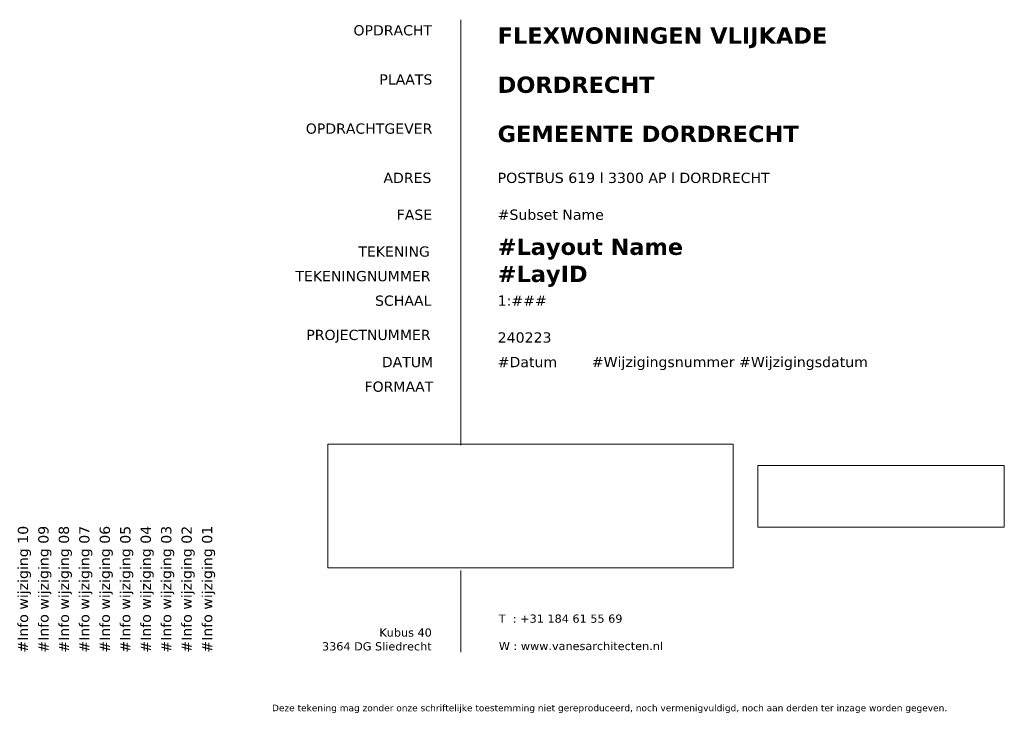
# Model space of a CAD drawing. Header units: millimetres. Extents: x -25778 to 297771, y -21930 to 17454.
# Tile 1 of 109: x -25778 to -1721, y 460 to 17454. Entities that reach past the tile are written whole.
import ezdxf
from ezdxf.xclip import XClip

# ---------------------------------------------------------------- set-up
doc = ezdxf.new("R2010")
doc.units = ezdxf.units.MM
doc.header["$MEASUREMENT"] = 0
doc.header["$XCLIPFRAME"] = 0
doc.layers.add('00 Onderhoek.ES', color=7, linetype='Continuous')
doc.layers.add('logo van Es architecten_10_0', color=7, linetype='Continuous')
doc.styles.add('GENERATED_STYLE_1', font='verdana.ttf')
doc.styles.add('GENERATED_STYLE_2', font='verdana.ttf')
picture_1 = doc.add_image_def('image1.jpg', size_in_pixel=(1731, 431))
picture_2 = doc.add_image_def('image2.tif', size_in_pixel=(1171, 358))

# ---------------------------------------------------------------- blocks, each defined once
blk = doc.blocks.new('Drawing_1_10', base_point=(-13296, 5573))
at = {"layer": 'logo van Es architecten_10_0', "color": 9, "lineweight": 0}
image = blk.add_image(picture_2, insert=(-18251, 4060), size_in_units=(9909, 3026), dxfattribs=at)
image.set_boundary_path([(-0.5, -0.5), (1170.5, 357.5)])

msp = doc.modelspace()

# ---------------------------------------------------------------- linework, layer by layer
at = {"layer": '00 Onderhoek.ES', "color": 9, "linetype": 'Continuous', "lineweight": 0}
for p, q in [((-15000, 7061), (-15000, 17454)), ((-15000, 2000), (-15000, 4001))]:
    msp.add_line(p, q, dxfattribs=at)

# ---------------------------------------------------------------- block references
at = {"layer": '00 Onderhoek.ES', "color": 4, "linetype": 'Continuous', "lineweight": 0}
ref = msp.add_blockref('Drawing_1_10', (-13296, 5573), dxfattribs=at)
XClip(ref).set_block_clipping_path([(-18620.3821842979, 4025.0504742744), (-6706.9913837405, 7217.2339184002)])

# ---------------------------------------------------------------- texts
for s, insert, char_height, attachment_point, style in [('\\A1;{\\pql;\\fVerdana|b0|i0|c0|p0;\\W1.000000;OPDRACHT}', (-17623, 17320), 250.01, 1, 'GENERATED_STYLE_1'), ('\\A1;{\\pql;\\fVerdana|b1|i0|c0|p0;\\W1.000000;FLEXWONINGEN VLIJKADE}', (-14100, 17267), 400, 1, 'GENERATED_STYLE_2'), ('\\A1;{\\pql;\\fVerdana|b0|i0|c0|p0;\\W1.000000;PLAATS}', (-16990, 16119), 250.01, 1, 'GENERATED_STYLE_1'), ('\\A1;{\\pql;\\fVerdana|b1|i0|c0|p0;\\W1.000000;DORDRECHT}', (-14100, 16066), 400, 1, 'GENERATED_STYLE_2'), ('\\A1;{\\pql;\\fVerdana|b0|i0|c0|p0;\\W1.000000;OPDRACHTGEVER}', (-18788, 14919), 250.01, 1, 'GENERATED_STYLE_1'), ('\\A1;{\\pql;\\fVerdana|b1|i0|c0|p0;\\W1.000000;GEMEENTE DORDRECHT}', (-14100, 14866), 400, 1, 'GENERATED_STYLE_2'), ('\\A1;{\\pql;\\fVerdana|b0|i0|c0|p0;\\W1.000000;ADRES}', (-16891, 13460), 250.01, 7, 'GENERATED_STYLE_1'), ('\\A1;{\\pql;\\fVerdana|b0|i0|c0|p0;\\W1.000000;POSTBUS 619\\fVerdana|b0|i0|c0|p0;\\W1.000000; l \\fVerdana|b0|i0|c0|p0;\\W1.000000;3300 AP\\fVerdana|b0|i0|c0|p0;\\W1.000000; l \\fVerdana|b0|i0|c0|p0;\\W1.000000;DORDRECHT}', (-14100, 13460), 251.093, 7, 'GENERATED_STYLE_1'), ('\\A1;{\\pql;\\fVerdana|b0|i0|c0|p0;\\W1.000000;FASE}', (-16567, 12560), 250.01, 7, 'GENERATED_STYLE_1'), ('\\A1;{\\pql;\\fVerdana|b0|i0|c0|p0;\\W1.000000;#Subset Name\\fVerdana|b0|i0|c0|p0;\\W1.000000;  }', (-14100, 12560), 251.09, 7, 'GENERATED_STYLE_1'), ('\\A1;{\\pql;\\fVerdana|b1|i0|c0|p0;\\W1.000000;#Layout Name}', (-14100, 12108), 400, 1, 'GENERATED_STYLE_2'), ('\\A1;{\\pql;\\fVerdana|b0|i0|c0|p0;\\W1.000000;TEKENING}', (-17504, 11660), 250.01, 7, 'GENERATED_STYLE_1'), ('\\A1;{\\pql;\\fVerdana|b0|i0|c0|p0;\\W1.000000;TEKENINGNUMMER}', (-19042, 11060), 250.01, 7, 'GENERATED_STYLE_1'), ('\\A1;{\\pql;\\fVerdana|b1|i0|c0|p0;\\W1.000000;#LayID}', (-14100, 11445), 400, 1, 'GENERATED_STYLE_2'), ('\\A1;{\\pql;\\fVerdana|b0|i0|c0|p0;\\W1.000000;SCHAAL}', (-17095, 10460), 250.01, 7, 'GENERATED_STYLE_1'), ('\\A1;{\\pql;\\fVerdana|b0|i0|c0|p0;\\W1.000000;1:###}', (-14100, 10465), 251.09, 7, 'GENERATED_STYLE_1'), ('\\A1;{\\pql;\\fVerdana|b0|i0|c0|p0;\\W1.000000;PROJECTNUMMER}', (-18775, 9560), 250.01, 7, 'GENERATED_STYLE_1'), ('\\A1;{\\pql;\\fVerdana|b0|i0|c0|p0;\\W1.000000;240223}', (-14100, 9560), 251.09, 7, 'GENERATED_STYLE_1'), ('\\A1;{\\pql;\\fVerdana|b0|i0|c0|p0;\\W1.000000;DATUM}', (-16930, 8960), 250.01, 7, 'GENERATED_STYLE_1'), ('\\A1;{\\pql;\\fVerdana|b0|i0|c0|p0;\\W1.000000;#Datum}', (-14100, 8960), 251.09, 7, 'GENERATED_STYLE_1'), ('\\A1;{\\pql;\\fVerdana|b0|i0|c0|p0;\\W1.000000;#Wijzigingsnummer\\fVerdana|b0|i0|c0|p0;\\W1.000000; \\fVerdana|b0|i0|c0|p0;\\W1.000000;#Wijzigingsdatum}', (-11800, 8894), 251.093, 7, 'GENERATED_STYLE_1'), ('\\A1;{\\pql;\\fVerdana|b0|i0|c0|p0;\\W1.000000;FORMAAT}', (-17353, 8360), 250.01, 7, 'GENERATED_STYLE_1'), ('\\A1;{\\pql;\\fVerdana|b0|i0|c0|p0;\\W1.000000;T  : +31 184 61 55 69}', (-14071, 2922), 200.01, 1, 'GENERATED_STYLE_1'), ('\\A1;{\\pql;\\fVerdana|b0|i0|c0|p0;\\W1.000000;Kubus 40}', (-16990, 2378), 200.01, 7, 'GENERATED_STYLE_1'), ('\\A1;{\\pql;\\fVerdana|b0|i0|c0|p0;\\W1.000000;3364 DG\\fVerdana|b0|i0|c0|p0;\\W1.000000; \\fVerdana|b0|i0|c0|p0;\\W1.000000;Sliedrecht}', (-18392, 2041), 200.007, 7, 'GENERATED_STYLE_1'), ('\\A1;{\\pql;\\fVerdana|b0|i0|c0|p0;\\W1.000000;W : \\fVerdana|b0|i0|c0|p0;\\W1.000000;www.vanesarchitecten.nl}', (-14071, 2253), 200.007, 1, 'GENERATED_STYLE_1'), ('\\A1;{\\pql;\\fVerdana|b0|i0|c0|p0;\\W1.000000;Deze tekening mag zonder onze schriftelijke toestemming niet gereproduceerd, noch vermenigvuldigd, noch aan derden ter inzage worden gegeven.}', (-19613, 514), 160, 7, 'GENERATED_STYLE_1')]:
    msp.add_mtext(s, dxfattribs=dict(at, insert=insert, char_height=char_height, attachment_point=attachment_point, style=style))
at = {"layer": '00 Onderhoek.ES', "color": 4, "linetype": 'Continuous', "lineweight": 0, "char_height": 251.09, "attachment_point": 7, "rotation": 90, "style": 'GENERATED_STYLE_1'}
for s, insert in [('\\A1;{\\pql;\\fVerdana|b0|i0|c0|p0;\\W1.000000;#Info wijziging 10}', (-25501, 1990)), ('\\A1;{\\pql;\\fVerdana|b0|i0|c0|p0;\\W1.000000;#Info wijziging 09}', (-25001, 1990)), ('\\A1;{\\pql;\\fVerdana|b0|i0|c0|p0;\\W1.000000;#Info wijziging 08}', (-24501, 1990)), ('\\A1;{\\pql;\\fVerdana|b0|i0|c0|p0;\\W1.000000;#Info wijziging 07}', (-24001, 1990)), ('\\A1;{\\pql;\\fVerdana|b0|i0|c0|p0;\\W1.000000;#Info wijziging 06}', (-23501, 1990)), ('\\A1;{\\pql;\\fVerdana|b0|i0|c0|p0;\\W1.000000;#Info wijziging 05}', (-23001, 1990)), ('\\A1;{\\pql;\\fVerdana|b0|i0|c0|p0;\\W1.000000;#Info wijziging 04}', (-22501, 1990)), ('\\A1;{\\pql;\\fVerdana|b0|i0|c0|p0;\\W1.000000;#Info wijziging 03}', (-22001, 1990)), ('\\A1;{\\pql;\\fVerdana|b0|i0|c0|p0;\\W1.000000;#Info wijziging 02}', (-21501, 1990)), ('\\A1;{\\pql;\\fVerdana|b0|i0|c0|p0;\\W1.000000;#Info wijziging 01}', (-21001, 1990))]:
    msp.add_mtext(s, dxfattribs=dict(at, insert=insert))

# ---------------------------------------------------------------- pictures from other files: only their frames are drawn
at = {"linetype": 'Continuous', "lineweight": 0}
image = msp.add_image(picture_1, insert=(-7746, 5060), size_in_units=(6024, 1500), dxfattribs=at)
image.set_boundary_path([(-0.5, -0.5), (1730.5, 430.5)])

doc.saveas('drawing.dxf')
